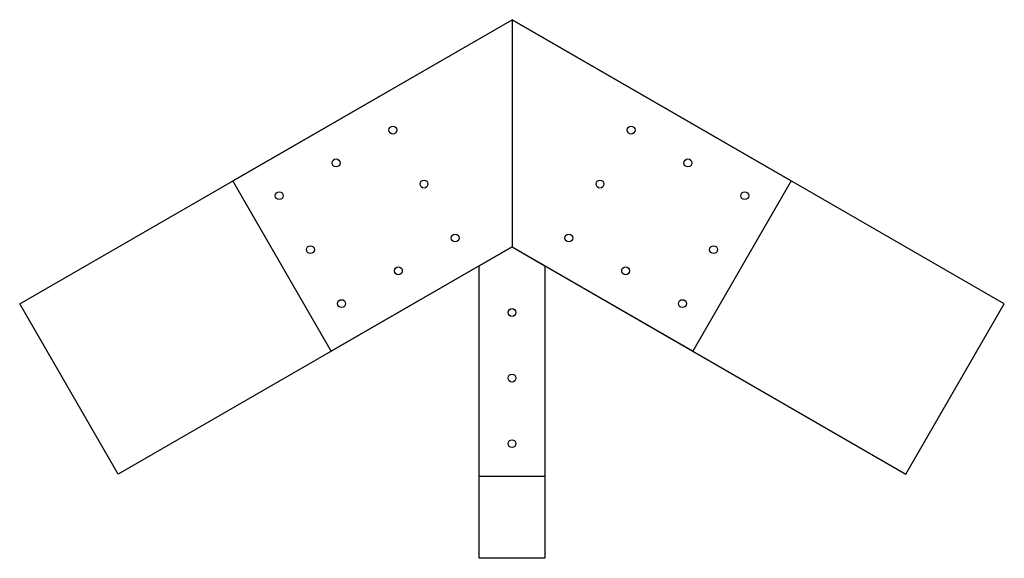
# Model space of a CAD drawing. Header units: millimetres. Extents: x -750 to 750, y -648 to 173.
import ezdxf

# ---------------------------------------------------------------- set-up
doc = ezdxf.new("R2010")
doc.units = ezdxf.units.MM
for name, color, linetype in [('TN_BOLTS', 7, 'CONTINUOUS'), ('TN_HOLES', 1, 'CONTINUOUS'), ('TN_MEMBER_CH1', 40, 'CONTINUOUS'), ('TN_MEMBER_CH2', 40, 'CONTINUOUS'), ('TN_MEMBER_D1', 40, 'CONTINUOUS'), ('TN_PLATE_1', 5, 'CONTINUOUS')]:
    doc.layers.add(name, color=color, linetype=linetype)

msp = doc.modelspace()

# ---------------------------------------------------------------- linework, layer by layer
at = {"layer": 'TN_BOLTS'}
for centre in [(-181.60254, 4.848276), (181.60254, 4.848276), (-268.205081, -45.151724), (268.205081, -45.151724), (-134.10254, -77.424138), (134.10254, -77.424138), (-354.807621, -95.151724), (354.807621, -95.151724), (-86.60254, -159.696551), (86.60254, -159.696551), (-307.307621, -177.424138), (307.307621, -177.424138), (-173.205081, -209.696551), (173.205081, -209.696551), (-259.807621, -259.696551), (259.807621, -259.696551), (0, -273.205078), (0, -373.205078), (0, -473.205078)]:
    msp.add_circle(centre, 6, dxfattribs=at)
at = {"layer": 'TN_HOLES'}
for centre in [(-181.60254, 4.848276), (181.60254, 4.848276), (-268.205081, -45.151724), (268.205081, -45.151724), (-134.10254, -77.424138), (134.10254, -77.424138), (-354.807621, -95.151724), (354.807621, -95.151724), (-86.60254, -159.696551), (86.60254, -159.696551), (-307.307621, -177.424138), (307.307621, -177.424138), (-173.205081, -209.696551), (173.205081, -209.696551), (-259.807621, -259.696551), (259.807621, -259.696551), (0, -273.205078), (0, -373.205078), (0, -473.205078)]:
    msp.add_circle(centre, 6, dxfattribs=at)
at = {"layer": 'TN_MEMBER_CH1'}
msp.add_lwpolyline([(0, 173.205081), (0, -173.205081), (-600.499815, -519.903811), (-750.499815, -260.096189), (0, 173.205081)], close=True, dxfattribs=at)
at = {"layer": 'TN_MEMBER_CH2'}
msp.add_lwpolyline([(0, 173.205081), (0, -173.205081), (600.499815, -519.903811), (750.499815, -260.096189), (0, 173.205081)], close=True, dxfattribs=at)
at = {"layer": 'TN_MEMBER_D1'}
msp.add_lwpolyline([(50, -648), (-50, -648), (-50, -202.07259), (0, -173.20508), (50, -202.07259), (50, -648)], close=True, dxfattribs=at)
at = {"layer": 'TN_PLATE_1'}
msp.add_lwpolyline([(-50.001003, -523.206062), (-50.000998, -202.073171), (-275.608886, -332.327946), (-425.608876, -72.520342), (0.000005, 173.205072), (425.608883, -72.52033), (275.608884, -332.327951), (50.001005, -202.07318), (50.001004, -523.206059), (-50.001003, -523.206062)], close=True, dxfattribs=at)

doc.saveas('drawing.dxf')
